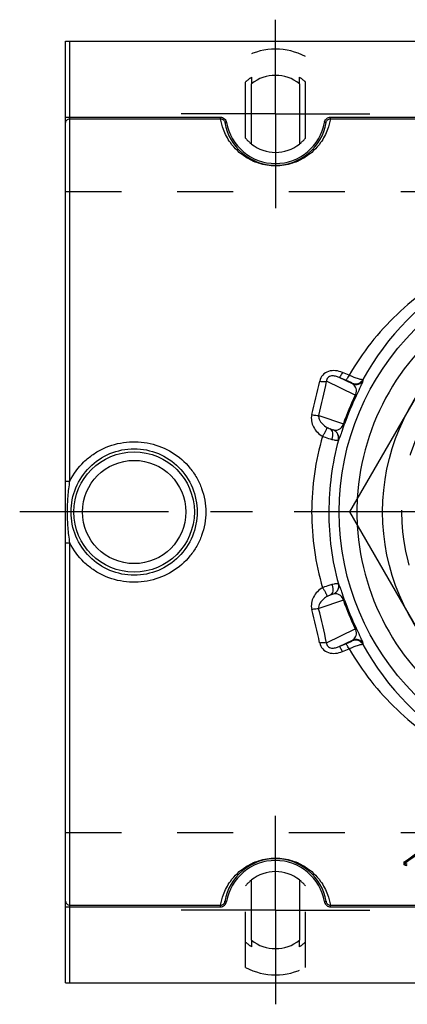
# Model space of a CAD drawing. Header units: millimetres. Extents: x 433 to 567, y 440 to 560.
# Tile 1 of 6: x 433 to 478, y 442 to 558. Entities that reach past the tile are written whole.
import ezdxf

# ---------------------------------------------------------------- set-up
doc = ezdxf.new("R2010")
doc.units = ezdxf.units.MM
doc.header["$LTSCALE"] = 65.185185
doc.linetypes.add('CENTER', pattern=[0.6, 0.375, -0.075, 0.075, -0.075])
doc.linetypes.add('HIDDEN', pattern=[0.2, 0.1, -0.1])
for name, color, linetype in [('ACHSEN_S', 7, 'CONTINUOUS'), ('FASEN', 7, 'CONTINUOUS'), ('FLAECHEN', 7, 'CONTINUOUS'), ('KOERPER', 7, 'CONTINUOUS'), ('KONST.EL_MIT_GEO', 7, 'CONTINUOUS')]:
    doc.layers.add(name, color=color, linetype=linetype)

msp = doc.modelspace()

# ---------------------------------------------------------------- linework, layer by layer
at = {"layer": 'ACHSEN_S', "color": 2, "linetype": 'CENTER'}
msp.add_line((567.36, 500), (432.64, 500), dxfattribs=at)
at = {"layer": 'FASEN', "color": 7, "linetype": 'Continuous'}
msp.add_circle((500, 500), 30.07, dxfattribs=at)
for start, end in [(123.2573, 176.7437), (183.2563, 236.7427)]:
    msp.add_arc((500, 500), 28, start, end, dxfattribs=at)
at = {"layer": 'FASEN', "color": 8, "linetype": 'HIDDEN'}
msp.add_arc((500, 500), 28, 176.7437, 183.2563, dxfattribs=at)
at = {"layer": 'FLAECHEN', "color": 8, "linetype": 'HIDDEN'}
for p, q in [((438, 537.45), (562, 537.45)), ((438, 462.55), (562, 462.55))]:
    msp.add_line(p, q, dxfattribs=at)
at = {"layer": 'KOERPER', "color": 8, "linetype": 'HIDDEN'}
for p, q in [((459, 543.67), (459, 553.2)), ((466, 543.67), (466, 553.2)), ((459.7, 550.78), (459.7, 550.02)), ((465.3, 550.02), (465.3, 550.78)), ((459, 446.8), (459, 456.33)), ((466, 446.8), (466, 456.33)), ((459.7, 449.98), (459.7, 449.22)), ((465.3, 449.22), (465.3, 449.98))]:
    msp.add_line(p, q, dxfattribs=at)
at = {"layer": 'KOERPER', "color": 7, "linetype": 'Continuous'}
for p, q in [((459.7, 542.98), (459.7, 550.02)), ((465.3, 550.02), (465.3, 542.98)), ((459.7, 449.98), (459.7, 457.02)), ((465.3, 457.02), (465.3, 449.98))]:
    msp.add_line(p, q, dxfattribs=at)
for centre, start, end in [((462.5, 546.5), 51.5214, 128.4786), ((462.5, 546.5), 231.5214, 308.4786), ((462.5, 453.5), 51.5214, 128.4786), ((462.5, 453.5), 231.5214, 308.4786)]:
    msp.add_arc(centre, 4.5, start, end, dxfattribs=at)
at = {"layer": 'KOERPER', "color": 8, "linetype": 'HIDDEN'}
for centre, radius, start, end in [((462.5, 546.5), 5.11, 123.2154, 133.2148), ((462.5, 546.5), 5.11, 46.7852, 56.7846), ((462.5, 546.5), 4.5, 218.9424, 231.5214), ((462.5, 546.5), 4.5, 308.4786, 321.0576), ((462.5, 453.5), 4.5, 128.4786, 141.0576), ((462.5, 453.5), 4.5, 38.9424, 51.5214), ((462.5, 453.5), 5.11, 226.7852, 236.7846), ((462.5, 453.5), 5.11, 303.2154, 313.2148)]:
    msp.add_arc(centre, radius, start, end, dxfattribs=at)
at = {"layer": 'KONST.EL_MIT_GEO', "color": 2, "linetype": 'CENTER'}
for p, q in [((462.5, 546.5), (462.5, 557.5)), ((462.5, 546.5), (451.5, 546.5)), ((462.5, 546.5), (462.5, 535.5)), ((462.5, 546.5), (473.5, 546.5)), ((462.5, 453.5), (462.5, 464.5)), ((462.5, 453.5), (451.5, 453.5)), ((462.5, 453.5), (473.5, 453.5)), ((462.5, 453.5), (462.5, 442.5))]:
    msp.add_line(p, q, dxfattribs=at)
at = {"layer": 'KONST.EL_MIT_GEO', "color": 7, "linetype": 'Continuous'}
for p, q in [((438, 445), (438, 555)), ((438, 555), (562, 555)), ((438.5, 503.62), (438.5, 555)), ((438, 546.11), (456.09, 546.11)), ((438.5, 545.92), (456.09, 545.92)), ((456.09, 545.92), (456.09, 546.11)), ((456.59, 545.47), (456.79, 545.51)), ((468.41, 545.47), (468.21, 545.51)), ((468.91, 545.92), (468.91, 546.11)), ((468.91, 546.11), (531.09, 546.11)), ((468.91, 545.92), (531.09, 545.92)), ((485.57, 525), (471.13, 500)), ((471.81, 513.63), (468.46, 515.27)), ((471.48, 514.96), (469.93, 515.72)), ((470.69, 515.4), (469.93, 515.72)), ((471.08, 515.98), (470.32, 516.3)), ((472.74, 515.39), (472.71, 515.48)), ((471.48, 514.96), (471.46, 515.05)), ((467.54, 511.29), (470.43, 510.29)), ((468.9, 509.71), (469.25, 509.59)), ((438.64, 500), (438, 500)), ((471.13, 500), (485.57, 475)), ((438.5, 445), (438.5, 496.38)), ((469.25, 490.41), (468.9, 490.29)), ((470.43, 489.71), (467.54, 488.71)), ((468.46, 484.73), (471.81, 486.37)), ((469.93, 484.28), (471.48, 485.04)), ((469.93, 484.28), (470.69, 484.6)), ((471.46, 484.95), (471.48, 485.04)), ((472.71, 484.52), (472.74, 484.61)), ((470.32, 483.7), (471.08, 484.02)), ((477.5, 459.06), (477.5, 458.88)), ((477.58, 459.17), (477.58, 459)), ((456.79, 454.49), (456.59, 454.53)), ((468.21, 454.49), (468.41, 454.53)), ((438, 453.89), (456.09, 453.89)), ((438.5, 454.08), (456.09, 454.08)), ((456.09, 453.89), (456.09, 454.08)), ((468.91, 454.08), (531.09, 454.08)), ((468.91, 453.89), (468.91, 454.08)), ((468.91, 453.89), (531.09, 453.89)), ((438, 445), (562, 445))]:
    msp.add_line(p, q, dxfattribs=at)
for centre, radius in [((500, 500), 25), ((446, 500), 7.03), ((446, 500), 6.03)]:
    msp.add_circle(centre, radius, dxfattribs=at)
at = {"layer": 'KONST.EL_MIT_GEO', "color": 8, "linetype": 'HIDDEN'}
msp.add_circle((500, 500), 22.75, dxfattribs=at)
for centre, start, end in [((462.5, 546.5), 62.4109, 117.5891), ((462.5, 453.5), 242.4109, 297.5891)]:
    msp.add_arc(centre, 7.56, start, end, dxfattribs=at)
at = {"layer": 'KONST.EL_MIT_GEO', "color": 7, "linetype": 'Continuous'}
for centre, radius, start, end in [((462.5, 546.5), 6, 189.8414, 350.1586), ((462.5, 546.5), 5.8, 189.8416, 350.1584), ((468.95, 545.38), 0.75, 164.7636, 170.1539), ((500.41, 500.22), 31.63, 119.8389, 151.1517), ((398.43, 529.57), 70.69, 345.0863, 348.334), ((396.45, 529.83), 73.47, 345.3811, 348.5683), ((471.84, 515.97), 1, 247.5779, 330.3677), ((471.87, 515.89), 1, 247.5772, 330.471), ((499.03, 500.4), 30.27, 154.0715, 160.9285), ((498.23, 500.73), 29.27, 154.0644, 160.9356), ((468.88, 508.66), 1, 344.5639, 66.0754), ((498.18, 499.99), 31.46, 163.6617, 179.9905), ((500.79, 500), 32.06, 164.8228, 180.0017), ((498.18, 500.01), 31.46, 180.0096, 196.3382), ((500.79, 500), 32.07, 180.0003, 195.1752), ((468.88, 491.34), 1, 293.923, 15.4351), ((499.03, 499.6), 30.27, 199.0715, 205.9285), ((498.23, 499.27), 29.27, 199.0644, 205.9356), ((397.1, 470.11), 72.05, 11.6968, 14.8829), ((395.08, 469.85), 74.87, 11.4616, 14.5891), ((471.84, 484.03), 1, 29.6323, 112.4227), ((471.87, 484.11), 1, 29.5295, 112.4228), ((500.41, 499.78), 31.63, 208.8483, 240.1611), ((462.5, 453.5), 6, 9.8416, 170.1584), ((462.5, 453.5), 5.8, 9.8416, 170.1584), ((468.95, 454.62), 0.749, 189.8505, 195.2279)]:
    msp.add_arc(centre, radius, start, end, dxfattribs=at)
for major_axis, start_param, end_param in [((25.96, 45.43), -2.30915, -2.202891), ((26.07, 45.63), -2.309204, -2.203393)]:
    msp.add_ellipse((477.12, 500), major_axis=major_axis, ratio=0.533628, start_param=start_param, end_param=end_param, dxfattribs=at)
for points, knots in [([(438, 545.44), (438, 545.56), (438.11, 545.82), (438.37, 545.92), (438.5, 545.92)], [0, 0, 0, 0, 0.494022, 1, 1, 1, 1]), ([(456.09, 546.11), (456.25, 546.11), (456.59, 545.98), (456.76, 545.67), (456.79, 545.51)], [0, 0, 0, 0, 0.499355, 1, 1, 1, 1]), ([(468.91, 545.92), (468.84, 545.5), (468.58, 544.52), (467.72, 542.88), (466.26, 541.5), (464.39, 540.62), (462.5, 540.32), (460.61, 540.62), (458.74, 541.5), (457.28, 542.88), (456.42, 544.52), (456.16, 545.5), (456.09, 545.92)], [0, 0, 0, 0, 0.069773, 0.165351, 0.299875, 0.391081, 0.500002, 0.608923, 0.700127, 0.834649, 0.930227, 1, 1, 1, 1]), ([(456.09, 545.92), (456.21, 545.92), (456.45, 545.82), (456.57, 545.59), (456.59, 545.47)], [0, 0, 0, 0, 0.499599, 1, 1, 1, 1]), ([(468.23, 545.58), (468.27, 545.72), (468.45, 546), (468.76, 546.11), (468.91, 546.11)], [0, 0, 0, 0, 0.500592, 1, 1, 1, 1]), ([(468.41, 545.47), (468.43, 545.59), (468.55, 545.82), (468.79, 545.92), (468.91, 545.92)], [0, 0, 0, 0, 0.500401, 1, 1, 1, 1]), ([(483.98, 528.36), (481.34, 526.94), (476.39, 523.37), (472.6, 518.59), (471.08, 515.98)], [0, 0, 0, 0, 0.498164, 1, 1, 1, 1]), ([(470.32, 516.3), (470.06, 516.4), (469.52, 516.55), (468.68, 516.49), (467.95, 516.05), (467.71, 515.54), (467.66, 515.28)], [0, 0, 0, 0, 0.254417, 0.508881, 0.757613, 1, 1, 1, 1]), ([(467.66, 515.28), (467.81, 515.25), (468.07, 515.22), (468.34, 515.24), (468.46, 515.27)], [0, 0, 0, 0, 0.562523, 1, 1, 1, 1]), ([(469.93, 515.72), (469.8, 515.78), (469.58, 515.85), (469.27, 515.9), (469.03, 515.9), (468.79, 515.84), (468.59, 515.69), (468.48, 515.49), (468.46, 515.34), (468.46, 515.27)], [0, 0, 0, 0, 0.242698, 0.368762, 0.498863, 0.632377, 0.763458, 0.885325, 1, 1, 1, 1]), ([(470.32, 516.3), (470.28, 516.22), (470.2, 516.07), (470.1, 515.89), (470.02, 515.78), (469.97, 515.73), (469.94, 515.72), (469.93, 515.72)], [0, 0, 0, 0, 0.382122, 0.690373, 0.898897, 0.961799, 1, 1, 1, 1]), ([(471.08, 515.98), (471.04, 515.9), (470.97, 515.76), (470.86, 515.57), (470.78, 515.46), (470.73, 515.41), (470.7, 515.4), (470.69, 515.4)], [0, 0, 0, 0, 0.38233, 0.690968, 0.899625, 0.962326, 1, 1, 1, 1]), ([(471.46, 515.05), (471.45, 515.05), (471.43, 515.06), (471.39, 515.09), (471.32, 515.12), (471.24, 515.16), (471.12, 515.21), (470.94, 515.29), (470.8, 515.36), (470.69, 515.4)], [0, 0, 0, 0, 0.023974, 0.080184, 0.168588, 0.287815, 0.435268, 0.606848, 1, 1, 1, 1]), ([(472.71, 515.48), (472.69, 515.46), (472.63, 515.45), (472.52, 515.46), (472.37, 515.49), (472.08, 515.57), (471.64, 515.74), (471.27, 515.89), (471.08, 515.98)], [0, 0, 0, 0, 0.03628, 0.099587, 0.192056, 0.31236, 0.623905, 1, 1, 1, 1]), ([(471.91, 513.53), (472.06, 513.84), (472.26, 514.25), (472.49, 514.74), (472.6, 514.97), (472.67, 515.14), (472.71, 515.26), (472.73, 515.34), (472.74, 515.38), (472.74, 515.39)], [0, 0, 0, 0, 0.504688, 0.669069, 0.789786, 0.877709, 0.939432, 0.979129, 1, 1, 1, 1]), ([(471.81, 513.63), (471.92, 513.82), (471.99, 514.17), (471.85, 514.66), (471.63, 514.88), (471.48, 514.96)], [0, 0, 0, 0, 0.427153, 0.653866, 1, 1, 1, 1]), ([(471.91, 513.53), (471.92, 513.55), (471.87, 513.59), (471.84, 513.61), (471.81, 513.63)], [0, 0, 0, 0, 0.316708, 1, 1, 1, 1]), ([(466.74, 511.38), (466.67, 511.14), (466.66, 510.62), (466.91, 509.91), (467.37, 509.29), (467.78, 508.98), (467.99, 508.84)], [0, 0, 0, 0, 0.246931, 0.495884, 0.747062, 1, 1, 1, 1]), ([(466.74, 511.38), (466.89, 511.34), (467.15, 511.29), (467.42, 511.27), (467.54, 511.29)], [0, 0, 0, 0, 0.569284, 1, 1, 1, 1]), ([(467.54, 511.29), (467.52, 511.14), (467.59, 510.75), (467.95, 510.25), (468.32, 509.98), (468.52, 509.87)], [0, 0, 0, 0, 0.249797, 0.621157, 1, 1, 1, 1]), ([(467.99, 508.84), (468.07, 508.96), (468.2, 509.17), (468.34, 509.44), (468.44, 509.62), (468.48, 509.73), (468.51, 509.81), (468.52, 509.85), (468.52, 509.87)], [0, 0, 0, 0, 0.342731, 0.653275, 0.781073, 0.883627, 0.957252, 1, 1, 1, 1]), ([(468.52, 509.87), (468.56, 509.85), (468.68, 509.79), (468.81, 509.74), (468.9, 509.71)], [0, 0, 0, 0, 0.281545, 1, 1, 1, 1]), ([(468.9, 509.71), (468.98, 509.68), (469.09, 509.64), (469.21, 509.59), (469.25, 509.59)], [0, 0, 0, 0, 0.65835, 1, 1, 1, 1]), ([(469.08, 508.48), (469.13, 508.61), (469.2, 508.85), (469.22, 509.22), (469.12, 509.53), (468.98, 509.67), (468.9, 509.71)], [0, 0, 0, 0, 0.296076, 0.57025, 0.803917, 1, 1, 1, 1]), ([(469.81, 508.38), (469.84, 508.49), (469.87, 508.74), (469.78, 509.1), (469.57, 509.4), (469.36, 509.54), (469.25, 509.59)], [0, 0, 0, 0, 0.251286, 0.501949, 0.751494, 1, 1, 1, 1]), ([(469.28, 509.58), (469.45, 509.54), (469.75, 509.55), (470.18, 509.79), (470.37, 510.09), (470.43, 510.29)], [0, 0, 0, 0, 0.345011, 0.572527, 1, 1, 1, 1]), ([(469.84, 508.4), (469.85, 508.4), (469.88, 508.44), (469.92, 508.52), (469.98, 508.64), (470.05, 508.81), (470.14, 509.05), (470.32, 509.55), (470.46, 509.97), (470.57, 510.29)], [0, 0, 0, 0, 0.023484, 0.065482, 0.128989, 0.218107, 0.339317, 0.503152, 1, 1, 1, 1]), ([(470.57, 510.29), (470.56, 510.28), (470.5, 510.28), (470.46, 510.28), (470.43, 510.29)], [0, 0, 0, 0, 0.316803, 1, 1, 1, 1]), ([(467.99, 508.84), (468.09, 508.8), (468.44, 508.66), (468.81, 508.55), (469.08, 508.48)], [0, 0, 0, 0, 0.269186, 1, 1, 1, 1]), ([(469.08, 508.48), (469.16, 508.46), (469.32, 508.43), (469.53, 508.39), (469.69, 508.37), (469.78, 508.37), (469.81, 508.38)], [0, 0, 0, 0, 0.359949, 0.651795, 0.866674, 1, 1, 1, 1]), ([(469.81, 508.38), (469.81, 508.38), (469.83, 508.38), (469.84, 508.39), (469.84, 508.4)], [0, 0, 0, 0, 0.304649, 1, 1, 1, 1]), ([(438.5, 503.62), (438.91, 504.45), (439.75, 505.59), (441.19, 506.76), (442.8, 507.68), (445.08, 508.31), (447.9, 508.15), (450.51, 507.09), (452.29, 505.54), (453.34, 504.01), (454.11, 502.33), (454.36, 500.92), (454.36, 500)], [0, 0, 0, 0, 0.124711, 0.18729, 0.249921, 0.374976, 0.500146, 0.625101, 0.749818, 0.812399, 0.875032, 1, 1, 1, 1]), ([(438.64, 500), (438.64, 500.96), (439.02, 502.9), (440.66, 505.35), (443.1, 507), (446, 507.58), (448.9, 507), (451.34, 505.35), (452.98, 502.9), (453.36, 500.96), (453.36, 500)], [0, 0, 0, 0, 0.125134, 0.249935, 0.374774, 0.500001, 0.625228, 0.750066, 0.874867, 1, 1, 1, 1]), ([(438, 503.58), (438, 503.59), (438.02, 503.59), (438.04, 503.6), (438.09, 503.6), (438.18, 503.61), (438.32, 503.62), (438.44, 503.62), (438.5, 503.62)], [0, 0, 0, 0, 0.024113, 0.08223, 0.174844, 0.298577, 0.620598, 1, 1, 1, 1]), ([(438.21, 500), (438.21, 500.61), (438.27, 501.82), (438.41, 503.02), (438.5, 503.62)], [0, 0, 0, 0, 0.500864, 1, 1, 1, 1]), ([(438.5, 496.38), (438.41, 496.98), (438.27, 498.18), (438.21, 499.39), (438.21, 500)], [0, 0, 0, 0, 0.499135, 1, 1, 1, 1]), ([(454.36, 500), (454.36, 499.08), (454.11, 497.67), (453.34, 495.99), (452.29, 494.46), (450.51, 492.91), (447.9, 491.85), (445.08, 491.69), (442.8, 492.32), (441.19, 493.24), (439.75, 494.41), (438.91, 495.55), (438.5, 496.38)], [0, 0, 0, 0, 0.124968, 0.187602, 0.250184, 0.374902, 0.499856, 0.625026, 0.75008, 0.812711, 0.87529, 1, 1, 1, 1]), ([(453.36, 500), (453.36, 499.04), (452.98, 497.1), (451.34, 494.65), (448.9, 493), (446, 492.42), (443.1, 493), (440.66, 494.65), (439.02, 497.1), (438.64, 499.04), (438.64, 500)], [0, 0, 0, 0, 0.125134, 0.249936, 0.374774, 0.500001, 0.625227, 0.750065, 0.874867, 1, 1, 1, 1]), ([(438, 496.42), (438, 496.41), (438.02, 496.41), (438.04, 496.4), (438.09, 496.4), (438.18, 496.39), (438.32, 496.38), (438.44, 496.38), (438.5, 496.38)], [0, 0, 0, 0, 0.024113, 0.08223, 0.174844, 0.298576, 0.620598, 1, 1, 1, 1]), ([(467.99, 491.16), (467.78, 491.02), (467.37, 490.71), (466.91, 490.09), (466.66, 489.38), (466.67, 488.86), (466.74, 488.62)], [0, 0, 0, 0, 0.252936, 0.50411, 0.753062, 1, 1, 1, 1]), ([(469.08, 491.52), (468.99, 491.5), (468.63, 491.4), (468.27, 491.27), (467.99, 491.16)], [0, 0, 0, 0, 0.225123, 1, 1, 1, 1]), ([(467.99, 491.16), (468.07, 491.04), (468.2, 490.83), (468.34, 490.56), (468.44, 490.38), (468.48, 490.27), (468.51, 490.19), (468.52, 490.15), (468.52, 490.13)], [0, 0, 0, 0, 0.342742, 0.653285, 0.78108, 0.88363, 0.957252, 1, 1, 1, 1]), ([(469.08, 491.52), (469.13, 491.39), (469.2, 491.15), (469.22, 490.78), (469.12, 490.47), (468.98, 490.33), (468.9, 490.29)], [0, 0, 0, 0, 0.296076, 0.57025, 0.803917, 1, 1, 1, 1]), ([(469.81, 491.62), (469.78, 491.63), (469.69, 491.63), (469.53, 491.61), (469.32, 491.57), (469.16, 491.54), (469.08, 491.52)], [0, 0, 0, 0, 0.133326, 0.348205, 0.64005, 1, 1, 1, 1]), ([(469.81, 491.62), (469.84, 491.51), (469.87, 491.26), (469.78, 490.9), (469.57, 490.6), (469.36, 490.46), (469.25, 490.41)], [0, 0, 0, 0, 0.251286, 0.501949, 0.751494, 1, 1, 1, 1]), ([(469.84, 491.6), (469.84, 491.61), (469.83, 491.62), (469.81, 491.62), (469.81, 491.62)], [0, 0, 0, 0, 0.695343, 1, 1, 1, 1]), ([(470.57, 489.71), (470.46, 490.03), (470.32, 490.45), (470.14, 490.95), (470.05, 491.19), (469.98, 491.36), (469.92, 491.48), (469.88, 491.56), (469.85, 491.6), (469.84, 491.6)], [0, 0, 0, 0, 0.496848, 0.660684, 0.781893, 0.871012, 0.934519, 0.976516, 1, 1, 1, 1]), ([(468.52, 490.13), (468.39, 490.06), (467.91, 489.74), (467.48, 489.14), (467.54, 488.71)], [0, 0, 0, 0, 0.260036, 1, 1, 1, 1]), ([(468.9, 490.29), (468.87, 490.28), (468.74, 490.23), (468.62, 490.18), (468.52, 490.13)], [0, 0, 0, 0, 0.220031, 1, 1, 1, 1]), ([(469.25, 490.41), (469.21, 490.41), (469.09, 490.36), (468.98, 490.32), (468.9, 490.29)], [0, 0, 0, 0, 0.341649, 1, 1, 1, 1]), ([(470.43, 489.71), (470.37, 489.91), (470.18, 490.21), (469.75, 490.45), (469.45, 490.46), (469.28, 490.42)], [0, 0, 0, 0, 0.427473, 0.654989, 1, 1, 1, 1]), ([(470.57, 489.71), (470.56, 489.72), (470.5, 489.72), (470.46, 489.72), (470.43, 489.71)], [0, 0, 0, 0, 0.316708, 1, 1, 1, 1]), ([(466.74, 488.62), (466.89, 488.66), (467.15, 488.71), (467.42, 488.73), (467.54, 488.71)], [0, 0, 0, 0, 0.569285, 1, 1, 1, 1]), ([(471.91, 486.47), (471.92, 486.45), (471.87, 486.41), (471.84, 486.39), (471.81, 486.37)], [0, 0, 0, 0, 0.316802, 1, 1, 1, 1]), ([(472.74, 484.61), (472.74, 484.62), (472.73, 484.66), (472.71, 484.74), (472.67, 484.86), (472.6, 485.03), (472.49, 485.26), (472.26, 485.75), (472.06, 486.16), (471.91, 486.47)], [0, 0, 0, 0, 0.020871, 0.060568, 0.122291, 0.210214, 0.330931, 0.495312, 1, 1, 1, 1]), ([(471.48, 485.04), (471.63, 485.12), (471.85, 485.34), (471.99, 485.83), (471.92, 486.18), (471.81, 486.37)], [0, 0, 0, 0, 0.346135, 0.572847, 1, 1, 1, 1]), ([(467.66, 484.72), (467.81, 484.75), (468.07, 484.78), (468.34, 484.76), (468.46, 484.73)], [0, 0, 0, 0, 0.562523, 1, 1, 1, 1]), ([(467.66, 484.72), (467.71, 484.46), (467.95, 483.95), (468.68, 483.51), (469.52, 483.45), (470.06, 483.6), (470.32, 483.7)], [0, 0, 0, 0, 0.242387, 0.491118, 0.745582, 1, 1, 1, 1]), ([(468.46, 484.73), (468.46, 484.66), (468.48, 484.51), (468.59, 484.31), (468.79, 484.16), (469.03, 484.1), (469.27, 484.1), (469.58, 484.15), (469.8, 484.22), (469.93, 484.28)], [0, 0, 0, 0, 0.114674, 0.236542, 0.367623, 0.501136, 0.631237, 0.757301, 1, 1, 1, 1]), ([(470.32, 483.7), (470.28, 483.78), (470.2, 483.93), (470.1, 484.11), (470.02, 484.22), (469.97, 484.27), (469.94, 484.28), (469.93, 484.28)], [0, 0, 0, 0, 0.382119, 0.69037, 0.898897, 0.961799, 1, 1, 1, 1]), ([(470.69, 484.6), (470.8, 484.64), (470.94, 484.71), (471.12, 484.79), (471.24, 484.84), (471.32, 484.88), (471.39, 484.91), (471.43, 484.94), (471.45, 484.95), (471.46, 484.95)], [0, 0, 0, 0, 0.393152, 0.564732, 0.712185, 0.831412, 0.919817, 0.976026, 1, 1, 1, 1]), ([(471.08, 484.02), (471.04, 484.1), (470.97, 484.24), (470.86, 484.43), (470.78, 484.54), (470.73, 484.59), (470.7, 484.6), (470.69, 484.6)], [0, 0, 0, 0, 0.382335, 0.690976, 0.89963, 0.962328, 1, 1, 1, 1]), ([(471.08, 484.02), (471.27, 484.11), (471.64, 484.26), (472.08, 484.43), (472.37, 484.51), (472.52, 484.54), (472.63, 484.55), (472.69, 484.54), (472.71, 484.52)], [0, 0, 0, 0, 0.376095, 0.68764, 0.807945, 0.900413, 0.963721, 1, 1, 1, 1]), ([(471.08, 484.02), (472.6, 481.41), (476.39, 476.63), (481.34, 473.06), (483.98, 471.64)], [0, 0, 0, 0, 0.501836, 1, 1, 1, 1]), ([(456.09, 454.08), (456.16, 454.5), (456.42, 455.48), (457.28, 457.12), (458.74, 458.5), (460.61, 459.38), (462.5, 459.68), (464.39, 459.38), (466.26, 458.5), (467.72, 457.12), (468.58, 455.48), (468.84, 454.5), (468.91, 454.08)], [0, 0, 0, 0, 0.069773, 0.165351, 0.299875, 0.391081, 0.500002, 0.608923, 0.700127, 0.834649, 0.930227, 1, 1, 1, 1]), ([(477.5, 459.06), (477.5, 459.07), (477.51, 459.11), (477.55, 459.15), (477.58, 459.17)], [0, 0, 0, 0, 0.219984, 1, 1, 1, 1]), ([(477.5, 458.88), (477.5, 458.89), (477.51, 458.94), (477.55, 458.98), (477.58, 459)], [0, 0, 0, 0, 0.219982, 1, 1, 1, 1]), ([(477.88, 458.69), (477.83, 458.69), (477.74, 458.7), (477.6, 458.74), (477.5, 458.82), (477.5, 458.88)], [0, 0, 0, 0, 0.323611, 0.611482, 1, 1, 1, 1]), ([(438, 454.56), (438, 454.44), (438.11, 454.18), (438.37, 454.08), (438.5, 454.08)], [0, 0, 0, 0, 0.494022, 1, 1, 1, 1]), ([(456.09, 454.08), (456.21, 454.08), (456.45, 454.18), (456.57, 454.41), (456.59, 454.53)], [0, 0, 0, 0, 0.4996, 1, 1, 1, 1]), ([(456.09, 453.89), (456.25, 453.89), (456.59, 454.02), (456.76, 454.33), (456.79, 454.49)], [0, 0, 0, 0, 0.499357, 1, 1, 1, 1]), ([(468.23, 454.42), (468.27, 454.28), (468.45, 454), (468.76, 453.89), (468.91, 453.89)], [0, 0, 0, 0, 0.500589, 1, 1, 1, 1]), ([(468.41, 454.53), (468.43, 454.41), (468.55, 454.18), (468.79, 454.08), (468.91, 454.08)], [0, 0, 0, 0, 0.5004, 1, 1, 1, 1])]:
    msp.add_open_spline(points, degree=3, knots=knots, dxfattribs=at)
for points in [[(469.25, 509.59), (469.26, 509.58), (469.27, 509.58), (469.28, 509.58)], [(469.28, 490.42), (469.27, 490.42), (469.26, 490.42), (469.25, 490.41)]]:
    msp.add_open_spline(points, degree=3, dxfattribs=at)
at = {"layer": 'KONST.EL_MIT_GEO', "color": 8, "linetype": 'HIDDEN'}
msp.add_open_spline([(477.88, 458.86), (477.83, 458.86), (477.74, 458.87), (477.6, 458.91), (477.5, 459), (477.5, 459.06)], degree=3, knots=[0, 0, 0, 0, 0.323608, 0.611477, 1, 1, 1, 1], dxfattribs=at)

doc.saveas('drawing.dxf')
